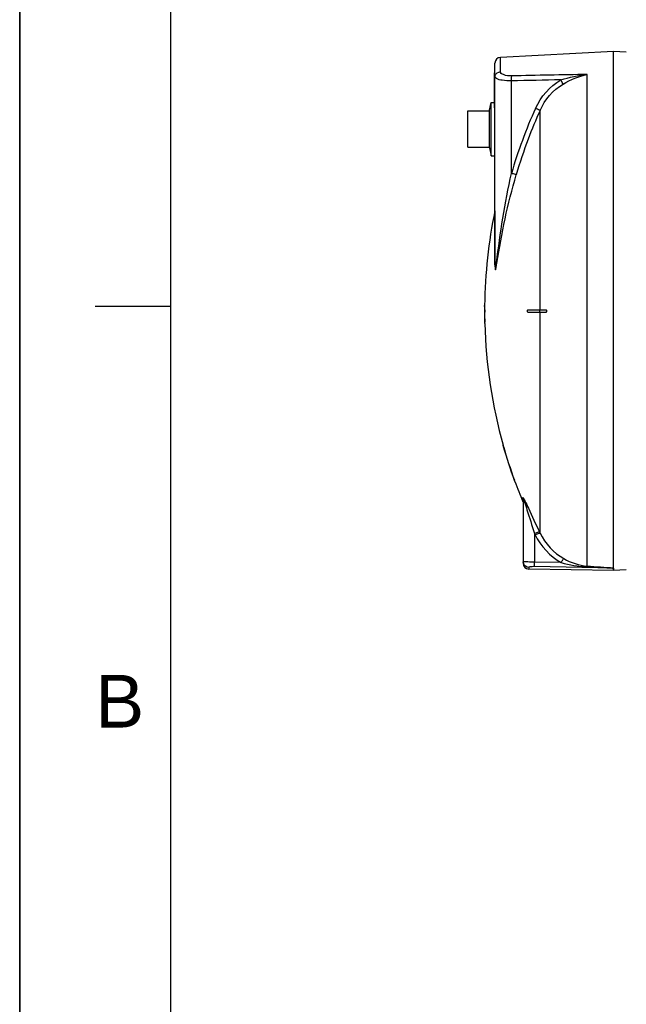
# Model space of a CAD drawing. Header units: millimetres. Extents: x 0 to 297, y 0 to 210.
# Tile 14 of 32: x 0 to 40, y 111 to 177. Entities that reach past the tile are written whole.
import ezdxf

# ---------------------------------------------------------------- set-up
doc = ezdxf.new("R2010")
doc.units = ezdxf.units.MM
doc.header["$LTSCALE"] = 16.335
doc.layers.get('0').update_dxf_attribs({"linetype": 'CONTINUOUS'})
doc.layers.add('08_SURFACES', color=7, linetype='CONTINUOUS')
doc.layers.add('AXES_REF', color=7, linetype='CONTINUOUS')
doc.styles.add('TEXTSTYLE_2', font='arial.ttf')

# ---------------------------------------------------------------- blocks, each defined once
blk = doc.blocks.new('MARGEA4_BL0', base_point=(148.514, 105.014))
at = {"color": 7, "linetype": 'Continuous'}
for p, q in [((0.014, 0.014), (0.014, 210.014)), ((0.014, 0.014), (0.014, 210.014)), ((0.014, 210.014), (0.014, 0.014)), ((10.014, 200.014), (10.014, 10.014)), ((5.014, 157.514), (10.014, 157.514))]:
    blk.add_line(p, q, dxfattribs=at)
at = {"color": 2, "linetype": 'Continuous', "style": 'TEXTSTYLE_2', "oblique": 0.00002}
blk.add_text('B', height=3.5, dxfattribs=at).set_placement((5.014, 129.514))

msp = doc.modelspace()

# ---------------------------------------------------------------- linework, layer by layer
at = {"color": 7, "linetype": 'Continuous'}
for p, q in [((0, 0), (0, 210)), ((39.465, 174.45), (31.945, 174.056)), ((39.465, 140.114), (39.465, 174.45)), ((40.317, 174.406), (39.465, 174.45)), ((31.59, 160.298), (31.59, 173.682)), ((31.56, 170.7), (31.56, 173.025)), ((31.59, 173.025), (31.56, 173.025)), ((29.79, 168.095), (29.79, 170.495)), ((31.229, 168.049), (31.229, 170.542)), ((33.465, 144.663), (33.465, 140.423)), ((39.464, 140.112), (39.465, 140.114)), ((39.464, 139.95), (39.464, 140.112)), ((39.458, 139.95), (33.833, 140.048)), ((40.317, 139.995), (39.464, 139.95))]:
    msp.add_line(p, q, dxfattribs=at)
at = {"color": 9, "linetype": 'Continuous'}
for p, q in [((31.945, 173.109), (31.945, 174.056)), ((31.59, 172.95), (31.56, 172.95)), ((37.72, 140.247), (37.72, 172.925)), ((32.685, 166.346), (32.685, 172.497)), ((31.582, 163.868), (31.582, 160.263)), ((33.436, 144.529), (33.436, 144.804)), ((34.215, 142.412), (34.215, 140.513)), ((34.215, 142.412), (34.253, 142.333)), ((34.548, 142.514), (34.586, 142.436)), ((33.833, 140.162), (33.833, 140.048)), ((39.458, 140.112), (34.208, 140.207)), ((35.987, 140.481), (34.215, 140.513)), ((39.458, 140.112), (39.458, 139.95)), ((39.458, 140.112), (39.464, 140.112))]:
    msp.add_line(p, q, dxfattribs=at)
msp.add_lwpolyline([(31.582, 160.263), (31.583, 160.267), (31.585, 160.271), (31.586, 160.275), (31.587, 160.279), (31.588, 160.283), (31.589, 160.287), (31.589, 160.29), (31.59, 160.294), (31.59, 160.298)], dxfattribs=at)
at = {"color": 7, "linetype": 'Continuous'}
for centre, start, end in [((31.965, 173.682), 93, 180), ((33.84, 140.423), 180, 269)]:
    msp.add_arc(centre, 0.375, start, end, dxfattribs=at)
at = {"color": 9, "linetype": 'Continuous'}
for centre, radius, start, end in [((63.257, 157.488), 31.829, 155.53369, 163.84053), ((63.203, 157.511), 31.442, 155.529, 159.29625), ((63.2, 157.512), 31.438, 159.2976, 163.84532), ((30.409, 143.063), 3.512, 27.08206, 27.65185), ((33.839, 140.536), 0.375, 187.51647, 194.89106), ((33.837, 140.535), 0.372, 194.88502, 200.32787)]:
    msp.add_arc(centre, radius, start, end, dxfattribs=at)
for points, knots in [([(31.59, 172.756), (31.59, 172.771), (31.592, 172.801), (31.598, 172.83), (31.602, 172.844)], [0, 0, 0, 0, 0.498517, 1, 1, 1, 1]), ([(32.698, 172.827), (32.513, 172.823), (32.256, 172.834), (31.945, 173.015), (31.945, 173.109)], [0, 0, 0, 0, 0.661618, 1, 1, 1, 1]), ([(32.685, 172.497), (32.684, 172.532), (32.685, 172.642), (32.684, 172.753), (32.698, 172.827)], [0, 0, 0, 0, 0.315006, 1, 1, 1, 1]), ([(32.685, 172.497), (32.481, 172.494), (32.143, 172.514), (31.799, 172.583), (31.68, 172.65)], [0, 0, 0, 0, 0.598533, 1, 1, 1, 1]), ([(36.111, 172.284), (36.105, 172.299), (36.059, 172.395), (36.007, 172.487), (35.963, 172.564)], [0, 0, 0, 0, 0.163359, 1, 1, 1, 1]), ([(34.586, 170.535), (34.573, 170.54), (34.473, 170.585), (34.373, 170.631), (34.286, 170.67)], [0, 0, 0, 0, 0.130533, 1, 1, 1, 1]), ([(31.69, 160.401), (31.818, 161.394), (32.077, 163.388), (32.468, 165.361), (32.685, 166.346)], [0, 0, 0, 0, 0.497988, 1, 1, 1, 1]), ([(31.715, 160.39), (31.88, 161.371), (32.219, 163.347), (32.722, 165.29), (33.003, 166.26)], [0, 0, 0, 0, 0.49627, 1, 1, 1, 1]), ([(33.003, 166.26), (32.989, 166.262), (32.883, 166.29), (32.777, 166.32), (32.685, 166.346)], [0, 0, 0, 0, 0.130961, 1, 1, 1, 1]), ([(31.582, 160.263), (31.582, 160.155), (31.627, 159.682), (31.69, 160.239), (31.715, 160.39)], [0, 0, 0, 0, 0.415146, 1, 1, 1, 1]), ([(31.59, 160.298), (31.59, 160.189), (31.625, 159.718), (31.672, 160.257), (31.69, 160.401)], [0, 0, 0, 0, 0.430424, 1, 1, 1, 1]), ([(33.436, 144.804), (33.436, 144.827), (33.5, 144.739), (33.509, 144.714), (33.52, 144.693)], [0, 0, 0, 0, 0.486794, 1, 1, 1, 1]), ([(33.465, 144.663), (33.465, 144.669), (33.483, 144.727), (33.511, 144.602), (33.527, 144.561)], [0, 0, 0, 0, 0.117072, 1, 1, 1, 1]), ([(33.536, 144.662), (33.543, 144.648), (33.557, 144.619), (33.572, 144.591), (33.579, 144.576)], [0, 0, 0, 0, 0.486952, 1, 1, 1, 1]), ([(33.527, 144.561), (33.53, 144.551), (33.538, 144.53), (33.545, 144.51), (33.549, 144.499)], [0, 0, 0, 0, 0.49417, 1, 1, 1, 1]), ([(33.549, 144.499), (33.608, 144.331), (33.828, 143.634), (34.046, 142.937), (34.215, 142.412)], [0, 0, 0, 0, 0.244747, 1, 1, 1, 1]), ([(33.579, 144.576), (33.658, 144.414), (33.977, 143.725), (34.297, 143.036), (34.548, 142.514)], [0, 0, 0, 0, 0.237846, 1, 1, 1, 1]), ([(34.215, 142.412), (34.285, 142.445), (34.386, 142.476), (34.514, 142.534), (34.548, 142.514)], [0, 0, 0, 0, 0.665943, 1, 1, 1, 1]), ([(34.253, 142.333), (34.323, 142.366), (34.424, 142.397), (34.552, 142.456), (34.586, 142.436)], [0, 0, 0, 0, 0.666101, 1, 1, 1, 1]), ([(35.987, 140.481), (36.021, 140.541), (36.079, 140.626), (36.132, 140.722), (36.162, 140.742)], [0, 0, 0, 0, 0.658848, 1, 1, 1, 1]), ([(33.49, 140.53), (33.484, 140.53), (33.478, 140.532), (33.465, 140.533), (33.465, 140.535)], [0, 0, 0, 0, 0.735466, 1, 1, 1, 1]), ([(33.468, 140.487), (33.467, 140.495), (33.465, 140.511), (33.465, 140.527), (33.465, 140.535)], [0, 0, 0, 0, 0.500739, 1, 1, 1, 1]), ([(33.539, 140.526), (33.529, 140.527), (33.513, 140.528), (33.497, 140.529), (33.49, 140.53)], [0, 0, 0, 0, 0.563254, 1, 1, 1, 1]), ([(34.215, 140.513), (34.145, 140.513), (33.92, 140.516), (33.694, 140.518), (33.539, 140.526)], [0, 0, 0, 0, 0.308427, 1, 1, 1, 1]), ([(34.208, 140.207), (34.118, 140.208), (33.991, 140.206), (33.883, 140.186), (33.833, 140.173), (33.833, 140.162)], [0, 0, 0, 0, 0.704902, 0.916021, 1, 1, 1, 1]), ([(34.208, 140.207), (34.209, 140.218), (34.211, 140.32), (34.213, 140.422), (34.215, 140.513)], [0, 0, 0, 0, 0.111817, 1, 1, 1, 1]), ([(37.705, 140.196), (37.707, 140.207), (37.711, 140.224), (37.716, 140.241), (37.72, 140.247)], [0, 0, 0, 0, 0.626702, 1, 1, 1, 1]), ([(37.705, 140.196), (37.852, 140.19), (38.146, 140.177), (38.513, 140.161), (38.806, 140.148), (39.026, 140.139), (39.207, 140.125), (39.354, 140.126), (39.41, 140.113), (39.458, 140.121), (39.458, 140.112)], [0, 0, 0, 0, 0.251198, 0.502279, 0.62773, 0.752922, 0.876199, 0.94849, 0.984226, 1, 1, 1, 1]), ([(37.72, 140.247), (38.015, 140.227), (38.457, 140.203), (39.036, 140.149), (39.328, 140.148), (39.465, 140.114)], [0, 0, 0, 0, 0.506382, 0.758261, 1, 1, 1, 1])]:
    msp.add_open_spline(points, degree=3, knots=knots, dxfattribs=at)
for points in [[(31.602, 172.844), (31.64, 172.984), (31.801, 173.102), (31.945, 173.109)], [(37.72, 172.925), (36.046, 172.894), (34.372, 172.861), (32.698, 172.827)], [(35.963, 172.564), (36.536, 172.735), (37.126, 172.861), (37.72, 172.925)], [(36.111, 172.284), (36.61, 172.575), (37.154, 172.81), (37.72, 172.925)], [(31.68, 172.65), (31.64, 172.673), (31.59, 172.709), (31.59, 172.756)], [(35.963, 172.564), (34.871, 172.542), (33.778, 172.52), (32.685, 172.497)], [(34.286, 170.67), (34.635, 171.438), (35.233, 172.142), (35.963, 172.564)], [(34.586, 170.535), (34.901, 171.241), (35.444, 171.893), (36.111, 172.284)], [(33.465, 144.663), (33.465, 144.711), (33.455, 144.76), (33.436, 144.804)], [(34.253, 142.333), (34.622, 141.572), (35.248, 140.892), (35.987, 140.481)], [(34.586, 142.436), (34.92, 141.741), (35.489, 141.118), (36.162, 140.742)], [(36.162, 140.742), (36.638, 140.476), (37.176, 140.283), (37.72, 140.247)], [(33.833, 140.162), (33.692, 140.165), (33.537, 140.274), (33.488, 140.406)], [(35.987, 140.481), (36.545, 140.321), (37.125, 140.22), (37.705, 140.196)]]:
    msp.add_open_spline(points, degree=3, dxfattribs=at)
at = {"layer": '08_SURFACES', "color": 9, "linetype": 'Continuous'}
for p, q in [((34.586, 157.275), (34.586, 170.535)), ((30.901, 157.5), (30.886, 157.5)), ((34.573, 157.125), (34.573, 157.275)), ((34.586, 142.436), (34.586, 157.125)), ((30.908, 156.45), (30.893, 156.45)), ((32.138, 148.2), (32.154, 148.2)), ((32.865, 145.95), (32.881, 145.95))]:
    msp.add_line(p, q, dxfattribs=at)
at = {"layer": '08_SURFACES', "color": 7, "linetype": 'Continuous'}
for p, q in [((30.885, 157.275), (30.919, 157.275)), ((30.919, 157.125), (30.885, 157.125)), ((30.887, 157.575), (30.886, 157.5)), ((30.902, 157.575), (30.887, 157.575)), ((30.901, 157.5), (30.902, 157.575)), ((33.778, 157.275), (34.983, 157.275)), ((33.778, 157.125), (34.983, 157.125)), ((30.893, 156.45), (30.895, 156.375)), ((30.91, 156.375), (30.908, 156.45)), ((30.91, 156.375), (30.895, 156.375)), ((32.117, 148.275), (32.119, 148.269)), ((32.132, 148.275), (32.117, 148.275)), ((32.118, 148.27), (32.12, 148.265)), ((32.119, 148.269), (32.131, 148.226)), ((32.131, 148.226), (32.138, 148.2)), ((32.133, 148.275), (32.132, 148.275)), ((32.154, 148.2), (32.132, 148.275)), ((32.134, 148.27), (32.133, 148.273)), ((32.865, 145.95), (32.893, 145.875)), ((32.885, 145.94), (32.881, 145.95)), ((32.885, 145.94), (32.881, 145.95)), ((32.909, 145.875), (32.885, 145.94)), ((32.892, 145.921), (32.885, 145.94)), ((32.909, 145.875), (32.893, 145.875))]:
    msp.add_line(p, q, dxfattribs=at)
for points in [[(32.122, 148.258), (32.124, 148.249), (32.127, 148.238), (32.13, 148.226)], [(32.13, 148.226), (32.134, 148.214), (32.138, 148.2)], [(32.154, 148.2), (32.151, 148.21), (32.148, 148.22), (32.145, 148.229)], [(32.865, 145.95), (32.87, 145.937), (32.875, 145.924), (32.879, 145.912), (32.883, 145.901), (32.886, 145.892)], [(32.889, 145.885), (32.891, 145.879), (32.892, 145.876), (32.893, 145.875)]]:
    msp.add_lwpolyline(points, dxfattribs=at)
for radius, start, end in [(32.925, 168.31597, 179.34741), (32.94, 179.47817, 179.86954), (32.94, 179.78257, 180.13052), (32.94, 180.13046, 181.30466), (32.925, 179.47793, 179.86949), (32.925, 180.13051, 181.30526), (32.925, 181.43581, 195.72798), (32.94, 195.85625, 199.97017), (32.925, 195.86366, 199.97966), (32.925, 200.11854, 202.63535)]:
    msp.add_arc((63.825, 157.2), radius, start, end, dxfattribs=at)
for points, knots in [([(30.904, 157.275), (30.929, 157.275), (30.884, 157.2), (30.929, 157.125), (30.904, 157.125)], [0, 0, 0, 0, 0.500104, 1, 1, 1, 1]), ([(30.919, 157.125), (30.924, 157.125), (30.916, 157.152), (30.921, 157.163), (30.921, 157.174)], [0, 0, 0, 0, 0.3171, 1, 1, 1, 1]), ([(30.921, 157.174), (30.922, 157.187), (30.925, 157.227), (30.92, 157.207), (30.92, 157.205)], [0, 0, 0, 0, 0.827981, 1, 1, 1, 1]), ([(34.964, 157.275), (34.994, 157.275), (35.051, 157.205), (34.997, 157.125), (34.964, 157.125)], [0, 0, 0, 0, 0.472816, 1, 1, 1, 1]), ([(34.983, 157.125), (34.988, 157.125), (35, 157.128), (35.01, 157.133), (35.015, 157.137)], [0, 0, 0, 0, 0.468451, 1, 1, 1, 1])]:
    msp.add_open_spline(points, degree=3, knots=knots, dxfattribs=at)
for points in [[(33.778, 157.125), (33.728, 157.125), (33.728, 157.275), (33.778, 157.275)], [(35.015, 157.137), (35.054, 157.164), (35.03, 157.275), (34.983, 157.275)]]:
    msp.add_open_spline(points, degree=3, dxfattribs=at)
at = {"layer": 'AXES_REF', "color": 7, "linetype": 'Continuous'}
for p, q in [((31.229, 170.542), (31.346, 171.067)), ((31.346, 167.523), (31.346, 171.067)), ((31.346, 171.067), (31.56, 171.067)), ((29.79, 170.495), (31.229, 170.495)), ((29.79, 168.095), (31.229, 168.095)), ((31.229, 168.049), (31.346, 167.523)), ((31.346, 167.523), (31.59, 167.523))]:
    msp.add_line(p, q, dxfattribs=at)

# ---------------------------------------------------------------- block references
at = {"color": 2, "linetype": 'Continuous'}
msp.add_blockref('MARGEA4_BL0', (148.514, 105.014), dxfattribs=at)

doc.saveas('drawing.dxf')
